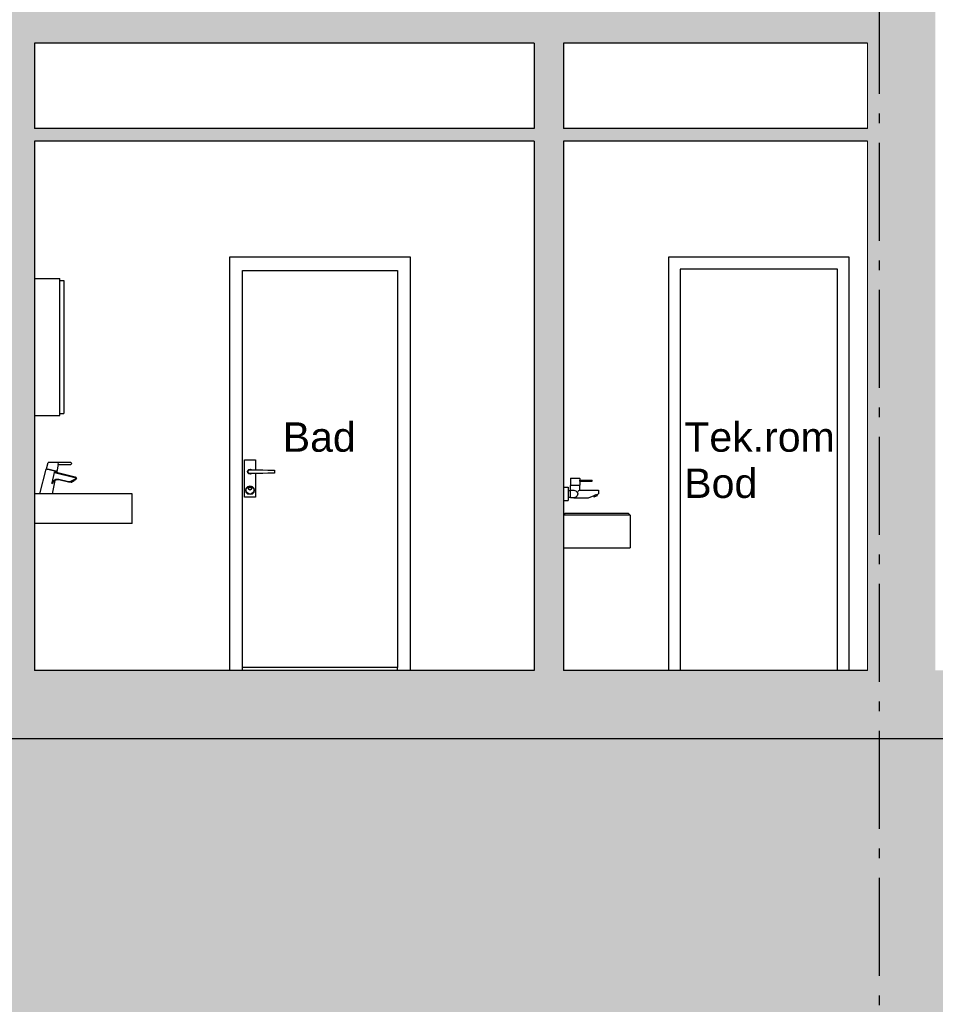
# Model space of a CAD drawing. Header units: millimetres. Extents: x 71327 to 340371, y 150071 to 223334.
# Tile 25 of 36: x 309174 to 313847, y 199330 to 204354. Entities that reach past the tile are written whole.
import ezdxf
from ezdxf.enums import TextEntityAlignment as Align

# ---------------------------------------------------------------- set-up
doc = ezdxf.new("R2010")
doc.units = ezdxf.units.MM
doc.header["$LTSCALE"] = 0.5
doc.header["$MEASUREMENT"] = 0
doc.linetypes.add('Akselinje', pattern=[1500, 1000, -200, 100, -200])
doc.linetypes.add('PLINE', pattern=[0])
for name, color, linetype in [('0(Nye konstruksjoner)', 7, 'Continuous'), ('23-- Yttervegger (Skravur)(Nye konstruksjoner)', 7, 'Continuous'), ('24-- Innervegger (Skravur)(Nye konstruksjoner)', 7, 'Continuous'), ('24-- Innervegger(Nye konstruksjoner)', 7, 'Continuous'), ('244- Vinduer_ dører_ foldevegger(Nye konstruksjoner)', 7, 'Continuous'), ('251- Frittbærende dekker (Skravur)(Nye konstruksjoner)', 7, 'Continuous'), ('251- Frittbærende dekker(Nye konstruksjoner)', 7, 'Continuous'), ('252- Gulv på grunn_ bunnplate (Skravur)(Nye konstruksjoner)', 7, 'Continuous'), ('252- Gulv på grunn_ bunnplate(Nye konstruksjoner)', 7, 'Continuous'), ('257- Systemhimlinger (Skravur)(Nye konstruksjoner)', 7, 'Continuous'), ('257- Systemhimlinger(Nye konstruksjoner)', 7, 'Continuous'), ('315- Utstyr for sanitærinstallasjoner(Nye konstruksjoner)', 7, 'Continuous'), ('822- Modullinjer(Nye konstruksjoner)', 7, 'Continuous'), ('838- Annen tekst(Nye konstruksjoner)', 7, 'Continuous'), ('842-M___1_100 Målsetting bygning(Nye konstruksjoner)', 7, 'Continuous')]:
    doc.layers.add(name, color=color, linetype=linetype)
doc.layers.add('236- Innvendig kledning og overflate(Nye konstruksjoner)', color=7, linetype='Continuous', lineweight=0)
doc.styles.add('GENERATED_STYLE_1', font='arial.ttf')
doc.styles.add('GENERATED_STYLE_2', font='arial.ttf')
doc.dimstyles.new('GENERATED_STYLE__1', dxfattribs={"dimtxt": 150, "dimasz": 190, "dimexe": 0.18, "dimexo": 0.0625, "dimgap": 0, "dimtad": 1, "dimdec": 0, "dimzin": 0, "dimdsep": 46, "dimtxsty": 'GENERATED_STYLE_1', "dimblk": 'ARROWHEAD_6', "dimblk1": 'ARROWHEAD_6', "dimblk2": 'ARROWHEAD_6', "dimcen": 0.09, "dimse1": 1, "dimse2": 1, "dimclrd": 256, "dimclre": 256, "dimclrt": 256, "dimadec": 1, "dimazin": 0, "dimtfac": 1, "dimtdec": 4, "dimtmove": 0, "dimatfit": 3, "dimfxl": 1, "dimtolj": 1, "dimtzin": 0, "dimarcsym": 0})

# ---------------------------------------------------------------- blocks, each defined once
blk = doc.blocks.new('Standard grid marker[7]_2', base_point=(313561.2, 210675.8))
at = {"layer": '822- Modullinjer(Nye konstruksjoner)', "linetype": 'Akselinje'}
blk.add_line((313561.2, 210475.8), (313561.2, 194352), dxfattribs=at)
at = {"layer": '822- Modullinjer(Nye konstruksjoner)', "style": 'GENERATED_STYLE_2'}
for tag, p in [('AC_MarkerText_1_0', (313561.2, 211350.8)), ('AC_MarkerText_1_1', (313561.2, 193827))]:
    blk.add_attdef(tag, text='', height=350, rotation=360, dxfattribs=at).set_placement(p, align=Align.TOP_CENTER)
blk = doc.blocks.new('*D255', base_point=(150667.5, 123334))
at = {"layer": '842-M___1_100 Målsetting bygning(Nye konstruksjoner)', "linetype": 'PLINE'}
for p, q in [((308697.9, 203734), (308697.9, 203884)), ((308797.9, 203634), (308597.9, 203834)), ((308885.4, 203734), (308510.4, 203734)), ((308697.9, 201034), (308697.9, 203734)), ((308597.9, 201134), (308797.9, 200934)), ((308885.4, 201034), (308510.4, 201034)), ((308697.9, 200884), (308697.9, 201034))]:
    blk.add_line(p, q, dxfattribs=at)
at = {"layer": '842-M___1_100 Målsetting bygning(Nye konstruksjoner)', "insert": (308667.9, 202126.6), "char_height": 150, "attachment_point": 7, "rotation": 90, "style": 'GENERATED_STYLE_1'}
blk.add_mtext('\\A1;{\\pql;\\fArial|b0|i0|c0|p0;\\W1.000000;2\xa0700}', dxfattribs=at)
blk = doc.blocks.new('ARROWHEAD_6')
at = {"linetype": 'Continuous'}
for p, q in [((-0.5, -0.5), (0.5, 0.5)), ((0, 0), (-1, 0))]:
    blk.add_line(p, q, dxfattribs=at)

msp = doc.modelspace()

# ---------------------------------------------------------------- hatches: boundary and pattern name
at = {"layer": '0(Nye konstruksjoner)', "linetype": 'Continuous'}
h = msp.add_hatch(dxfattribs=at)
h.set_pattern_fill('Jord_0002', color=256, style=0, pattern_type=2)
h.set_pattern_definition([(45, (150667.54, 123334), (-275.7716, 275.7716), []), (45, (150575.6, 123425.9), (-551.5433, 551.5433), []), (45, (150483.7, 123517.84), (-551.5433, 551.5433), []), (135, (150391.76, 123609.76), (91.92388, 91.92388), [390, -390])])
h.paths.add_polyline_path([(296687.2, 197061.7), (340370.7, 197061.7), (340370.7, 200684), (296687.2, 200684)])
at = {"layer": '23-- Yttervegger (Skravur)(Nye konstruksjoner)', "linetype": 'Continuous'}
for points in [[(313561.2, 204234), (313514.2, 204234), (313514.2, 201034), (313562.2, 201034), (313562.2, 204534), (313561.2, 204534)], [(313760.2, 204534), (313562.2, 204534), (313562.2, 201034), (313760.2, 201034)], [(313769.2, 204534), (313760.2, 204534), (313760.2, 201034), (313769.2, 201034)], [(313792.2, 204534), (313769.2, 204534), (313769.2, 201034), (313792.2, 201034)], [(313828.2, 204534), (313792.2, 204534), (313792.2, 201034), (313828.2, 201034)], [(313828.2, 204534), (313828.2, 201034), (313847.2, 201034), (313847.2, 204534)], [(313514.2, 204234), (313501.2, 204234), (313501.2, 201034), (313514.2, 201034)]]:
    msp.add_hatch(color=256, dxfattribs=at).paths.add_polyline_path(points)
at = {"layer": '24-- Innervegger (Skravur)(Nye konstruksjoner)', "linetype": 'Continuous'}
for points in [[(309098.5, 203799), (309248.5, 203799), (309248.5, 204234), (309098.5, 204234)], [(311798.9, 203799), (311948.9, 203799), (311948.9, 204234), (311798.9, 204234)], [(309248.5, 203734), (309098.5, 203734), (309098.5, 201034), (309248.5, 201034)], [(311948.9, 203734), (311798.9, 203734), (311798.9, 201034), (311948.9, 201034)]]:
    msp.add_hatch(color=256, dxfattribs=at).paths.add_polyline_path(points)
at = {"layer": '251- Frittbærende dekker (Skravur)(Nye konstruksjoner)', "linetype": 'Continuous'}
msp.add_hatch(color=256, dxfattribs=at).paths.add_polyline_path([(313561.2, 204534), (305941.2, 204534), (305941.2, 204234), (313561.2, 204234)])
at = {"layer": '252- Gulv på grunn_ bunnplate (Skravur)(Nye konstruksjoner)', "linetype": 'Continuous'}
for points in [[(333847.2, 201034), (305755.2, 201034), (305755.2, 200884), (333847.2, 200884)], [(305755.2, 200684), (333847.2, 200684), (333847.2, 200884), (305755.2, 200884)]]:
    msp.add_hatch(color=256, dxfattribs=at).paths.add_polyline_path(points)
at = {"layer": '257- Systemhimlinger (Skravur)(Nye konstruksjoner)', "linetype": 'Continuous'}
msp.add_hatch(color=256, dxfattribs=at).paths.add_polyline_path([(313501.2, 203799), (306001.2, 203799), (306001.2, 203734), (313501.2, 203734)])

# ---------------------------------------------------------------- linework, layer by layer
at = {"layer": '0(Nye konstruksjoner)', "linetype": 'PLINE', "flags": 128}
msp.add_lwpolyline([(296687.2, 197061.7), (340370.7, 197061.7), (340370.7, 200684), (296687.2, 200684)], close=True, dxfattribs=at)
at = {"layer": '236- Innvendig kledning og overflate(Nye konstruksjoner)', "linetype": 'PLINE'}
for p, q in [((313501.2, 204234), (313501.2, 203799)), ((313501.2, 203734), (313501.2, 201034))]:
    msp.add_line(p, q, dxfattribs=at)
at = {"layer": '24-- Innervegger(Nye konstruksjoner)', "linetype": 'PLINE'}
for p, q in [((309248.5, 204234), (309248.5, 203799)), ((311798.9, 204234), (311798.9, 203799)), ((311948.9, 204234), (311948.9, 203799)), ((309248.5, 203734), (309248.5, 201034)), ((311798.9, 203734), (311798.9, 201034)), ((311948.9, 203734), (311948.9, 201034))]:
    msp.add_line(p, q, dxfattribs=at)
at = {"layer": '244- Vinduer_ dører_ foldevegger(Nye konstruksjoner)', "linetype": 'PLINE'}
for p, q in [((310246.2, 201034), (310246.2, 203144)), ((310246.2, 203144), (311166.2, 203144)), ((311166.2, 203144), (311166.2, 201034)), ((312486.2, 203081), (312486.2, 203144)), ((312486.2, 203144), (313406.2, 203144)), ((313406.2, 203144), (313406.2, 203081)), ((310311.2, 201048), (310311.2, 203074)), ((310311.2, 203074), (311101.2, 203074)), ((311101.2, 203074), (311101.2, 201048)), ((312486.2, 201034), (312486.2, 203081)), ((312544.2, 203081), (312544.2, 201034)), ((313348.2, 203081), (312544.2, 203081)), ((313348.2, 201034), (313348.2, 203081)), ((313406.2, 203081), (313406.2, 201034)), ((310320.7, 202108), (310377.7, 202108)), ((310320.7, 201918), (310320.7, 202108)), ((310377.7, 202108), (310377.7, 202057.9)), ((310336.2, 202048), (310337.9, 202054.5)), ((310337.2, 202048), (310338.8, 202054)), ((310337.9, 202054.5), (310342.7, 202059.3)), ((310338.8, 202054), (310343.2, 202058.4)), ((310340.5, 202053), (310344.2, 202056.7)), ((310342.7, 202059.3), (310349.2, 202061)), ((310343.2, 202058.4), (310349.2, 202060)), ((310344.2, 202056.7), (310349.2, 202058)), ((310349.2, 202061), (310355.7, 202059.3)), ((310349.2, 202060), (310355.2, 202058.4)), ((310349.2, 202058), (310374.2, 202058)), ((310355.2, 202058.4), (310355.6, 202058)), ((310355.7, 202059.3), (310357, 202058)), ((310374.2, 202058), (310387.6, 202057.6)), ((310387.6, 202057.6), (310414.3, 202056.8)), ((310414.3, 202056.8), (310440.7, 202056)), ((310440.7, 202056), (310466.6, 202055.2)), ((310466.6, 202055.2), (310474.7, 202055)), ((310474.7, 202055), (310474.7, 202041)), ((310337.9, 202041.5), (310336.2, 202048)), ((310338.8, 202042), (310337.2, 202048)), ((310342.7, 202036.7), (310337.9, 202041.5)), ((310343.2, 202037.6), (310338.8, 202042)), ((310339.2, 202048), (310340.5, 202053)), ((310340.5, 202043), (310339.2, 202048)), ((310344.2, 202039.3), (310340.5, 202043)), ((310349.2, 202035), (310342.7, 202036.7)), ((310349.2, 202036), (310343.2, 202037.6)), ((310349.2, 202038), (310344.2, 202039.3)), ((310374.2, 202038), (310349.2, 202038)), ((310355.2, 202037.6), (310349.2, 202036)), ((310355.7, 202036.7), (310349.2, 202035)), ((310355.6, 202038), (310355.2, 202037.6)), ((310357, 202038), (310355.7, 202036.7)), ((310387.6, 202038.4), (310374.2, 202038)), ((310377.7, 202038.1), (310377.7, 201918)), ((310414.3, 202039.2), (310387.6, 202038.4)), ((310440.7, 202040), (310414.3, 202039.2)), ((310466.6, 202040.7), (310440.7, 202040)), ((310474.7, 202041), (310466.6, 202040.7)), ((310327.2, 201953), (310330.1, 201964)), ((310330.1, 201942), (310327.2, 201953)), ((310329.2, 201953), (310331.9, 201963)), ((310331.9, 201943), (310329.2, 201953)), ((310330.1, 201964), (310338.2, 201972)), ((310331.9, 201963), (310339.2, 201970.3)), ((310338.2, 201972), (310349.2, 201975)), ((310339.2, 201970.3), (310349.2, 201973)), ((310341.2, 201962), (310343.5, 201967.6)), ((310343.5, 201956.3), (310341.2, 201962)), ((310342.2, 201962), (310344.3, 201966.9)), ((310344.3, 201957), (310342.2, 201962)), ((310343.5, 201967.6), (310349.2, 201970)), ((310349.2, 201954), (310343.5, 201956.3)), ((310344.3, 201966.9), (310349.2, 201969)), ((310349.2, 201955), (310344.3, 201957)), ((310349.2, 201975), (310360.2, 201972)), ((310349.2, 201973), (310359.2, 201970.3)), ((310349.2, 201970), (310354.9, 201967.6)), ((310349.2, 201969), (310354.2, 201966.9)), ((310354.2, 201957), (310349.2, 201955)), ((310354.9, 201956.3), (310349.2, 201954)), ((310354.2, 201966.9), (310356.2, 201962)), ((310356.2, 201962), (310354.2, 201957)), ((310354.9, 201967.6), (310357.2, 201962)), ((310357.2, 201962), (310354.9, 201956.3)), ((310359.2, 201970.3), (310366.5, 201963)), ((310360.2, 201972), (310368.3, 201964)), ((310366.5, 201963), (310369.2, 201953)), ((310369.2, 201953), (310366.5, 201943)), ((310368.3, 201964), (310371.2, 201953)), ((310371.2, 201953), (310368.3, 201942)), ((310377.7, 201918), (310320.7, 201918)), ((310338.2, 201933.9), (310330.1, 201942)), ((310339.2, 201935.7), (310331.9, 201943)), ((310349.2, 201931), (310338.2, 201933.9)), ((310349.2, 201933), (310339.2, 201935.7)), ((310359.2, 201935.7), (310349.2, 201933)), ((310360.2, 201933.9), (310349.2, 201931)), ((310366.5, 201943), (310359.2, 201935.7)), ((310368.3, 201942), (310360.2, 201933.9)), ((311101.2, 201048), (310311.2, 201048)), ((310311.2, 201034), (310311.2, 201048)), ((311101.2, 201034), (311101.2, 201048))]:
    msp.add_line(p, q, dxfattribs=at)
at = {"layer": '251- Frittbærende dekker(Nye konstruksjoner)', "linetype": 'PLINE'}
for p, q in [((311798.9, 204234), (309248.5, 204234)), ((313501.2, 204234), (311948.9, 204234))]:
    msp.add_line(p, q, dxfattribs=at)
at = {"layer": '252- Gulv på grunn_ bunnplate(Nye konstruksjoner)', "linetype": 'PLINE'}
for p, q in [((311798.9, 201034), (309248.5, 201034)), ((313501.2, 201034), (311948.9, 201034)), ((333847.2, 200684), (305755.2, 200684))]:
    msp.add_line(p, q, dxfattribs=at)
at = {"layer": '257- Systemhimlinger(Nye konstruksjoner)', "linetype": 'PLINE'}
for p, q in [((311798.9, 203799), (309248.5, 203799)), ((313501.2, 203799), (311948.9, 203799)), ((311798.9, 203734), (309248.5, 203734)), ((313501.2, 203734), (311948.9, 203734))]:
    msp.add_line(p, q, dxfattribs=at)
at = {"layer": '315- Utstyr for sanitærinstallasjoner(Nye konstruksjoner)', "linetype": 'PLINE'}
for p, q in [((309248.5, 203034), (309378.5, 203034)), ((309378.5, 202334), (309378.5, 203034)), ((309378.5, 203022.5), (309398.5, 203022.5)), ((309398.5, 203022.5), (309398.5, 202345.5)), ((309248.5, 202334), (309378.5, 202334)), ((309378.5, 202345.5), (309398.5, 202345.5)), ((309276.5, 201934), (309309.4, 202060.3)), ((309309.4, 202060.3), (309311.8, 202061.8)), ((309313.2, 202059.4), (309309.4, 202060.3)), ((309309.9, 202062.2), (309319.2, 202094)), ((309313.7, 202061.3), (309309.9, 202062.2)), ((309323.3, 202056.9), (309313.2, 202059.4)), ((309323.8, 202058.9), (309313.7, 202061.3)), ((309322.9, 202094), (309319.2, 202094)), ((309333.2, 202094), (309322.9, 202094)), ((309337.3, 202053.6), (309323.3, 202056.9)), ((309337.7, 202055.5), (309323.8, 202058.9)), ((309347, 202094), (309333.2, 202094)), ((309351.2, 202050.3), (309337.3, 202053.6)), ((309351.6, 202052.2), (309337.7, 202055.5)), ((309360.6, 202094), (309347, 202094)), ((309370.5, 202094), (309360.6, 202094)), ((309365.5, 202048.9), (309372.4, 202085)), ((309370.2, 202085), (309371.9, 202094)), ((309370.2, 202085), (309434.5, 202085)), ((309371.9, 202094), (309370.5, 202094)), ((309434.5, 202094), (309371.9, 202094)), ((309436.7, 202093.4), (309434.5, 202094)), ((309434.5, 202085), (309436.7, 202085.6)), ((309438.4, 202091.7), (309436.7, 202093.4)), ((309436.7, 202085.6), (309438.4, 202087.2)), ((309439, 202089.5), (309438.4, 202091.7)), ((309438.4, 202087.2), (309439, 202089.5)), ((309340, 201991.4), (309351.2, 202044.1)), ((309340.3, 201934), (309355.5, 202003.2)), ((309357.8, 202008.2), (309344.2, 201999.7)), ((309358.7, 202005.3), (309346.5, 201997.6)), ((309361.4, 202047.8), (309351.2, 202050.3)), ((309351.2, 202044.1), (309351.4, 202044.8)), ((309351.2, 202044.1), (309455.6, 202019)), ((309351.4, 202044.8), (309352.5, 202046)), ((309361.8, 202049.8), (309351.6, 202052.2)), ((309352.5, 202046), (309353.9, 202046.4)), ((309353.9, 202046.4), (309354.7, 202046.3)), ((309354.7, 202046.3), (309456.6, 202021.8)), ((309373.3, 202008.7), (309357.8, 202008.2)), ((309373, 202005.7), (309358.7, 202005.3)), ((309365.1, 202046.9), (309361.4, 202047.8)), ((309365.5, 202048.9), (309361.8, 202049.8)), ((309365.1, 202046.9), (309363.6, 202049.3)), ((309364.4, 202044), (309365.1, 202046.9)), ((309423.3, 201993.6), (309373, 202005.7)), ((309423.5, 201996.7), (309373.3, 202008.7)), ((309456.7, 202009.4), (309433.3, 201997.8)), ((309458.3, 202006.9), (309434.2, 201994.9)), ((309455.6, 202019), (309458, 202017.7)), ((309456.6, 202021.8), (309460.1, 202020.1)), ((309458.8, 202011.2), (309456.7, 202009.4)), ((309458, 202017.7), (309459.4, 202015.8)), ((309461.3, 202009.4), (309458.3, 202006.9)), ((309459.6, 202013.4), (309458.8, 202011.2)), ((309459.4, 202015.8), (309459.6, 202013.4)), ((309460.1, 202020.1), (309462.3, 202016.9)), ((309462.7, 202013), (309461.3, 202009.4)), ((309462.3, 202016.9), (309462.7, 202013)), ((311985.2, 202013), (311984.9, 202012)), ((311984.9, 202012), (311984.9, 201979)), ((311985.9, 202013.7), (311985.2, 202013)), ((311986.9, 202014), (311985.9, 202013.7)), ((311986.9, 202014), (311989.9, 202014)), ((311989.9, 202014), (311997.9, 202014)), ((311997.9, 202014), (312008.9, 202014)), ((312008.9, 202014), (312019.9, 202014)), ((312019.9, 202014), (312028, 202014)), ((312028, 202014), (312030.9, 202014)), ((312030.3, 202004), (312030.3, 201999)), ((312030.3, 202004), (312095.9, 202004)), ((312030.9, 202014), (312031.9, 202013.7)), ((312031.9, 202013.7), (312032.7, 202013)), ((312032.7, 202013), (312032.9, 202012)), ((312032.9, 202012), (312032.9, 202004)), ((312095.9, 201999), (312095.9, 202004)), ((309339.6, 201988.9), (309340, 201991.4)), ((309339.9, 201986.5), (309339.6, 201988.9)), ((309341.6, 201988.2), (309339.9, 201986.5)), ((309344.2, 201999.7), (309340, 201991.4)), ((309342.8, 201990.4), (309341.6, 201988.2)), ((309346.5, 201997.6), (309342.8, 201990.4)), ((309434.2, 201994.9), (309423.3, 201993.6)), ((309433.3, 201997.8), (309423.5, 201996.7)), ((309436.4, 201992.4), (309435, 201995.3)), ((309437.3, 201992.9), (309436.4, 201992.4)), ((309440, 201994.2), (309437.3, 201992.9)), ((309443.5, 201996), (309440, 201994.2)), ((309447.1, 201997.8), (309443.5, 201996)), ((309449.7, 201999.1), (309447.1, 201997.8)), ((309450.7, 201999.6), (309449.3, 202002.4)), ((309450.7, 201999.6), (309449.7, 201999.1)), ((311948.9, 201968), (311972.9, 201968)), ((311972.9, 201968), (311972.9, 201963.4)), ((311972.9, 201963.4), (311972.9, 201951)), ((311984.9, 201977), (311986.9, 201979)), ((311984.9, 201979), (311988.2, 201979)), ((311984.9, 201953), (311984.9, 201977)), ((311988.2, 201977), (311984.9, 201977)), ((311984.9, 201915), (311984.9, 201953)), ((311984.9, 201953), (312002.9, 201953)), ((311988.2, 201979), (311996.9, 201979)), ((311996.9, 201977), (311988.2, 201977)), ((311996.9, 201979), (312008.9, 201979)), ((312008.9, 201977), (311996.9, 201977)), ((312002.9, 201953), (312012.4, 201950.4)), ((312008.9, 201979), (312020.9, 201979)), ((312020.9, 201977), (312008.9, 201977)), ((312020.9, 201979), (312029.7, 201979)), ((312029.7, 201977), (312020.9, 201977)), ((312030.5, 201953), (312029.6, 201952.4)), ((312029.7, 201979), (312032.9, 201979)), ((312032.9, 201977), (312029.7, 201977)), ((312030.3, 201999), (312095.9, 201999)), ((312030.5, 201953), (312127.6, 201953)), ((312032.9, 201977), (312030.9, 201979)), ((312032.9, 201999), (312032.9, 201979)), ((312032.9, 201953), (312032.9, 201977)), ((312127.6, 201953), (312127.6, 201952.4)), ((309250.6, 201934), (309248.5, 201934)), ((309256, 201934), (309250.6, 201934)), ((309263.5, 201934), (309256, 201934)), ((309733.5, 201934), (309263.5, 201934)), ((309741, 201934), (309733.5, 201934)), ((309746.5, 201934), (309741, 201934)), ((309748.5, 201934), (309746.5, 201934)), ((309748.5, 201784), (309748.5, 201934)), ((311972.9, 201951), (311972.9, 201934)), ((311972.9, 201951), (311984.9, 201951)), ((311972.9, 201934), (311972.9, 201917)), ((311972.9, 201917), (311972.9, 201904.5)), ((311972.9, 201917), (311984.9, 201917)), ((311972.9, 201904.5), (311972.9, 201900)), ((312002.9, 201915), (311984.9, 201915)), ((312012.4, 201917.5), (312002.9, 201915)), ((312002.9, 201915), (312077.6, 201915)), ((312012.4, 201950.4), (312019.4, 201943.5)), ((312019.4, 201924.5), (312012.4, 201917.5)), ((312019.4, 201943.5), (312021.9, 201934)), ((312021.9, 201934), (312019.4, 201924.5)), ((312020.3, 201940), (312021.6, 201941)), ((312021.6, 201941), (312022.7, 201945.3)), ((312024.1, 201948.2), (312022.7, 201945.3)), ((312026.5, 201950.7), (312024.1, 201948.2)), ((312029.4, 201952.4), (312026.5, 201950.7)), ((312029.6, 201952.4), (312029.4, 201952.4)), ((312077.6, 201915), (312105.6, 201925.6)), ((312104.5, 201919.8), (312102.7, 201924.5)), ((312104.5, 201919.8), (312105.7, 201920.3)), ((312105.6, 201925.6), (312107.3, 201926.6)), ((312105.7, 201920.3), (312109.2, 201921.6)), ((312107.3, 201926.6), (312109.1, 201927.4)), ((312109.1, 201927.4), (312111.8, 201928.9)), ((312109.2, 201921.6), (312113.8, 201923.4)), ((312111.8, 201928.9), (312114.7, 201929.5)), ((312113.8, 201923.4), (312118.5, 201925.2)), ((312116.6, 201930.2), (312114.7, 201929.5)), ((312116.6, 201930.2), (312118.6, 201930.5)), ((312118.5, 201925.2), (312121.9, 201926.5)), ((312118.6, 201930.5), (312127.6, 201934)), ((312123.2, 201926.9), (312121.4, 201931.6)), ((312121.9, 201926.5), (312123.2, 201926.9)), ((312127.6, 201952.4), (312127.6, 201950.7)), ((312127.6, 201950.7), (312127.6, 201948.2)), ((312127.6, 201948.2), (312127.6, 201945.3)), ((312127.6, 201945.3), (312127.6, 201940.3)), ((312127.6, 201940.3), (312127.6, 201937.8)), ((312127.6, 201937.8), (312127.6, 201935.8)), ((312127.6, 201935.8), (312127.6, 201934.5)), ((312127.6, 201934.5), (312127.6, 201934)), ((311948.9, 201900), (311972.9, 201900)), ((311956.4, 201834), (311948.9, 201826.5)), ((312288.9, 201826.5), (311948.9, 201826.5)), ((312281.4, 201834), (311956.4, 201834)), ((312281.4, 201834), (312288.9, 201826.5)), ((312288.9, 201826.5), (312288.9, 201659)), ((309250.6, 201784), (309248.5, 201784)), ((309256, 201784), (309250.6, 201784)), ((309263.5, 201784), (309256, 201784)), ((309733.5, 201784), (309263.5, 201784)), ((309741, 201784), (309733.5, 201784)), ((309746.5, 201784), (309741, 201784)), ((309748.5, 201784), (309746.5, 201784)), ((311948.9, 201659), (312288.9, 201659))]:
    msp.add_line(p, q, dxfattribs=at)

# ---------------------------------------------------------------- block references
at = {"layer": '822- Modullinjer(Nye konstruksjoner)', "linetype": 'PLINE'}
msp.add_blockref('Standard grid marker[7]_2', (313561.2, 210675.8), dxfattribs=at)

# ---------------------------------------------------------------- texts
at = {"layer": '838- Annen tekst(Nye konstruksjoner)', "linetype": 'Continuous', "insert": (310516.2, 202299.7), "char_height": 150, "attachment_point": 1, "style": 'GENERATED_STYLE_1'}
msp.add_mtext('\\A1;{\\pql;\\fArial|b0|i0|c0|p0;\\W1.000000;Bad}', dxfattribs=at)
at = {"layer": '838- Annen tekst(Nye konstruksjoner)', "linetype": 'Continuous', "insert": (312565.8, 202299.7), "char_height": 150, "attachment_point": 1, "line_spacing_factor": 0.942898, "style": 'GENERATED_STYLE_1'}
msp.add_mtext('\\A1;{\\pql;\\fArial|b0|i0|c0|p0;\\W1.000000;Tek.rom\\P\\pql;\\fArial|b0|i0|c0|p0;\\W1.000000;Bod}', dxfattribs=at)

# ---------------------------------------------------------------- dimensions: what is measured, and where the dimension line sits
at = {"layer": '842-M___1_100 Målsetting bygning(Nye konstruksjoner)', "linetype": 'Continuous'}
dim = msp.add_linear_dim(base=(308697.9, 203734), p1=(309098.5, 201034), p2=(309751.2, 203734), angle=90, dimstyle='GENERATED_STYLE__1', dxfattribs=at)
dim.commit()
dim.dimension.update_dxf_attribs({"geometry": '*D255', "text_midpoint": (308592.9, 202383.9), "dimtype": 160, "text_rotation": 90})

doc.saveas('drawing.dxf')
